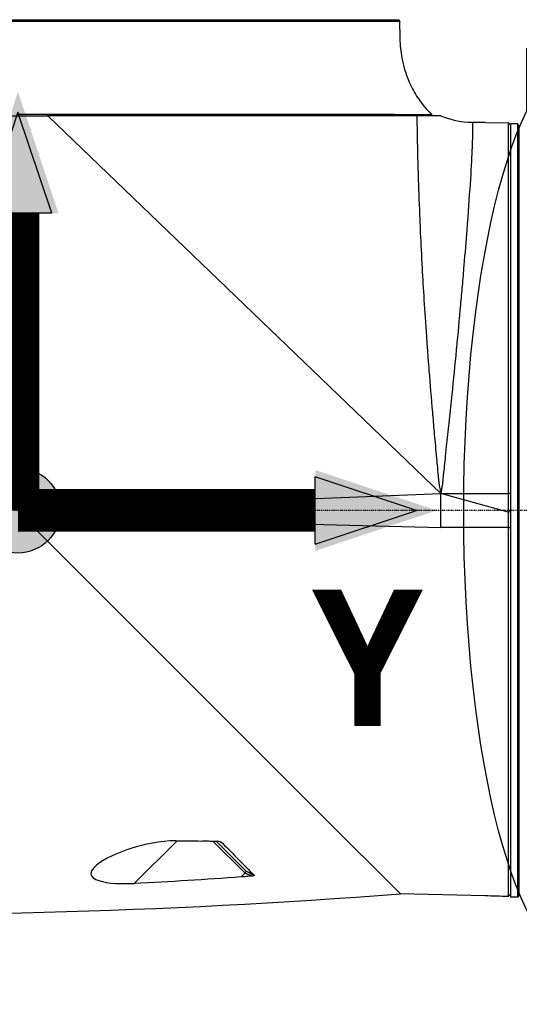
# Model space of a CAD drawing. Header units: millimetres. Extents: x 0 to 3390, y 0 to 1680.
# Tile 83 of 194: x 1015 to 1074, y 503 to 618. Entities that reach past the tile are written whole.
import ezdxf

# ---------------------------------------------------------------- set-up
doc = ezdxf.new("R2010")
doc.units = ezdxf.units.MM
doc.header["$LTSCALE"] = 0.2
doc.linetypes.add('CENTER2', pattern=[1.125, 0.75, -0.125, 0.125, -0.125])
for name, color, linetype in [('02_Center Line', 1, 'CENTER2'), ('07_Special Line2', 76, 'Continuous'), ('12_Before Rev.Num.', 5, 'Continuous'), ('13_After Rev.Num.', 6, 'Continuous')]:
    doc.layers.add(name, color=color, linetype=linetype)
doc.layers.add('14_Mark', color=7, linetype='Continuous', true_color=0xe03c31)
doc.styles.add('Rainbow-4.0 Style', font='malgunsl.ttf')
doc.styles.add('Rainbow-5.0 Style', font='malgunsl.ttf')
doc.dimstyles.new('Rainbow-4.0 Style', dxfattribs={"dimtxt": 3.5, "dimasz": 2.5, "dimexe": 1, "dimexo": 1, "dimgap": 1, "dimtad": 1, "dimdsep": 46, "dimtxsty": 'Rainbow-4.0 Style', "dimcen": 0, "dimclrd": 251, "dimclre": 251, "dimclrt": 7, "dimazin": 3, "dimtp": 0.1, "dimtm": 0.1, "dimtfac": 0.61, "dimtmove": 0, "dimatfit": 3, "dimfxl": 1, "dimlwd": -1, "dimlwe": -1, "dimarcsym": 1})

# ---------------------------------------------------------------- blocks, each defined once
blk = doc.blocks.new('A$Cbf9293de')
for p, q in [((-114.56, 202.75), (-114.56, 202.75)), ((-113.86, 202.75), (-113.86, 202.75)), ((-113.35, 202.75), (-113.35, 202.75)), ((-72.35, 202.95), (-72.35, 202.95)), ((-72.16, 202.75), (-72.35, 202.95)), ((-72.35, 202.95), (-72.16, 202.75)), ((-162.15, 191.65), (-113.51, 191.65)), ((-113.51, 191.65), (-113.51, 191.85)), ((-67.35, 147.3), (-113.51, 191.65)), ((-112.57, 191.85), (-112.57, 191.85)), ((-111.28, 191.85), (-111.28, 191.85)), ((-110.02, 191.85), (-110.02, 191.85)), ((-108.45, 191.85), (-108.45, 191.85)), ((-106.92, 191.85), (-106.92, 191.85)), ((-80.15, 191.84), (-80.15, 191.85)), ((-70.82, 191.83), (-70.92, 191.65)), ((-68.45, 191.65), (-68.4, 191.79)), ((-68.4, 191.79), (-68.4, 191.79)), ((-68.4, 191.79), (-68.4, 191.79)), ((-62.15, 190.88), (-63.63, 190.89)), ((-62.15, 190.88), (-59.45, 190.85)), ((-62.15, 190.88), (-62.15, 190.88)), ((-59.45, 190.85), (-59.45, 145.12)), ((-59.15, 190.55), (-59.45, 190.85)), ((-59.15, 99.9), (-59.15, 190.7)), ((-58.35, 190.7), (-59.15, 190.7)), ((-58.35, 190.7), (-58.35, 99.9)), ((-58.15, 190.5), (-58.35, 190.7)), ((-58.15, 100.1), (-58.15, 190.5)), ((-117.15, 145.3), (-67.35, 147.3)), ((-59.45, 145.12), (-67.35, 147.3)), ((-67.35, 143.3), (-67.35, 147.3)), ((-67.35, 147.3), (-59.45, 147.3)), ((-116.81, 144.96), (-116.41, 144.56)), ((-59.15, 145.13), (-59.45, 145.12)), ((-59.45, 145.12), (-59.45, 143.3)), ((-116.41, 144.56), (-67.35, 143.3)), ((-111.24, 139.39), (-116.41, 144.56)), ((-108.55, 144.35), (-108.55, 144.35)), ((-102.86, 144.21), (-102.86, 144.21)), ((-78.35, 143.58), (-78.35, 143.58)), ((-77.95, 143.57), (-77.95, 143.57)), ((-75.75, 143.51), (-75.75, 143.51)), ((-75.35, 143.5), (-75.35, 143.5)), ((-74.35, 143.48), (-74.35, 143.48)), ((-59.45, 143.3), (-59.15, 143.32)), ((-108.3, 136.45), (-111.24, 139.39)), ((-98.4, 126.55), (-108.3, 136.45)), ((-93.76, 121.91), (-98.4, 126.55)), ((-87.76, 115.91), (-93.76, 121.91)), ((-81.69, 109.84), (-87.76, 115.91)), ((-78.56, 106.71), (-81.69, 109.84)), ((-103.35, 101.49), (-98.31, 106.51)), ((-90.35, 102.69), (-94.12, 106.46)), ((-93.72, 106.46), (-90.21, 102.95)), ((-74.65, 102.8), (-78.56, 106.71)), ((-90.21, 102.95), (-90.21, 102.95)), ((-90.35, 102.69), (-90.8, 102.25)), ((-90.35, 102.69), (-90.35, 102.69)), ((-72.42, 100.57), (-74.65, 102.8)), ((-72.11, 100.26), (-72.42, 100.57)), ((-62.15, 100.02), (-72.12, 100.27)), ((-62.15, 100.03), (-62.15, 100.02)), ((-58.35, 99.9), (-59.15, 99.9)), ((-58.15, 100.1), (-58.35, 99.9))]:
    blk.add_line(p, q)
for centre, major_axis, ratio, start_param, end_param in [((50.12, 352.42), (231.07, -179.82), 0.972137, 4.842256, 4.843446), ((84.73, 436.56), (-378.16, 57.59), 0.983036, 1.244201, 1.246858), ((-144.35, -3.09), (-120.17, 7.88), 0.986461, 4.30209, 4.310658), ((-322.24, 1331.47), (-525.16, 1161.48), 0.791908, 2.780322, 2.86121)]:
    blk.add_ellipse(centre, major_axis=major_axis, ratio=ratio, start_param=start_param, end_param=end_param)
for points, knots in [([(-72.16, 202.75), (-72.19, 202.75), (-72.48, 202.75), (-73, 202.75), (-73.04, 202.75), (-73.09, 202.75), (-73.14, 202.75), (-73.66, 202.75), (-74.39, 202.75), (-75.27, 202.75), (-75.33, 202.75), (-75.4, 202.75), (-75.46, 202.75), (-75.49, 202.75), (-75.52, 202.75), (-75.54, 202.75), (-75.57, 202.75), (-75.59, 202.75), (-75.61, 202.75), (-76.25, 202.75), (-77.22, 202.75), (-78.77, 202.75), (-80.12, 202.75), (-81.92, 202.75), (-84.37, 202.75), (-84.67, 202.75), (-85.01, 202.75), (-85.3, 202.75), (-85.34, 202.75), (-85.39, 202.75), (-85.43, 202.75), (-89.95, 202.75), (-95.02, 202.75), (-99.91, 202.75), (-100.56, 202.75), (-101.21, 202.75), (-101.85, 202.75), (-107.34, 202.75), (-112.53, 202.75), (-117.01, 202.75), (-117.07, 202.75), (-117.11, 202.75), (-117.14, 202.75), (-117.18, 202.75), (-117.21, 202.75), (-117.24, 202.75), (-117.29, 202.75), (-117.35, 202.75), (-117.42, 202.75), (-117.55, 202.75), (-117.72, 202.75), (-117.91, 202.75), (-118.3, 202.75), (-118.81, 202.75), (-119.45, 202.75), (-120.72, 202.75), (-122.48, 202.75), (-124.7, 202.75), (-125.15, 202.75), (-125.63, 202.75), (-126.12, 202.75), (-126.44, 202.75), (-126.81, 202.75), (-127.09, 202.75), (-127.34, 202.75), (-127.48, 202.75), (-127.65, 202.75), (-128.44, 202.75), (-129.22, 202.75), (-129.99, 202.75), (-131.41, 202.75), (-132.79, 202.75), (-134.12, 202.75), (-134.2, 202.75), (-134.28, 202.75), (-134.36, 202.75), (-134.94, 202.75), (-135.52, 202.75), (-136.08, 202.75), (-136.24, 202.75), (-136.4, 202.75), (-136.55, 202.75), (-136.73, 202.75), (-136.78, 202.75), (-136.86, 202.75), (-138.33, 202.75), (-140.72, 202.75), (-143.71, 202.75), (-145.33, 202.75), (-147.12, 202.75), (-148.96, 202.75), (-150, 202.75), (-151.07, 202.75), (-152.12, 202.75), (-152.42, 202.75), (-152.68, 202.75), (-152.93, 202.75), (-153.53, 202.75), (-154.13, 202.75), (-154.67, 202.75), (-154.73, 202.75), (-154.79, 202.75), (-154.85, 202.75), (-156.47, 202.75), (-157.73, 202.75), (-158.71, 202.75), (-158.99, 202.75), (-159.25, 202.75), (-159.48, 202.75), (-161.26, 202.75), (-161.88, 202.75), (-162.07, 202.75), (-162.11, 202.75), (-162.13, 202.75), (-162.13, 202.75)], [0, 0, 0, 0, 0.0576219, 0.0576219, 0.0576219, 0.0625, 0.0625, 0.0625, 0.1171875, 0.1171875, 0.1171875, 0.1210938, 0.1210938, 0.1210938, 0.1230374, 0.1230374, 0.1230374, 0.125, 0.125, 0.125, 0.1875, 0.1875, 0.1875, 0.2421875, 0.2421875, 0.2421875, 0.2489535, 0.2489535, 0.2489535, 0.25, 0.25, 0.25, 0.360406, 0.360406, 0.360406, 0.375, 0.375, 0.375, 0.5, 0.5, 0.5, 0.5016053, 0.5016053, 0.5016053, 0.5039063, 0.5039063, 0.5039063, 0.5078125, 0.5078125, 0.5078125, 0.515625, 0.515625, 0.515625, 0.53125, 0.53125, 0.53125, 0.5625, 0.5625, 0.5625, 0.5688885, 0.5688885, 0.5688885, 0.5730787, 0.5730787, 0.5730787, 0.5767986, 0.5767986, 0.5767986, 0.59375, 0.59375, 0.59375, 0.625, 0.625, 0.625, 0.6268712, 0.6268712, 0.6268712, 0.640625, 0.640625, 0.640625, 0.6444518, 0.6444518, 0.6444518, 0.6488253, 0.6488253, 0.6488253, 0.7241742, 0.7241742, 0.7241742, 0.7648709, 0.7648709, 0.7648709, 0.7880149, 0.7880149, 0.7880149, 0.7946183, 0.7946183, 0.7946183, 0.810695, 0.810695, 0.810695, 0.8125, 0.8125, 0.8125, 0.8611268, 0.8611268, 0.8611268, 0.875, 0.875, 0.875, 0.9793665, 0.9793665, 0.9793665, 1, 1, 1, 1]), ([(-161.95, 202.95), (-161.91, 202.95), (-161.56, 202.95), (-160.29, 202.95), (-159.36, 202.95), (-155.81, 202.95), (-152.47, 202.95), (-144.19, 202.95), (-139.3, 202.95), (-128.64, 202.95), (-122.88, 202.95), (-111.39, 202.95), (-105.64, 202.95), (-94.98, 202.95), (-90.09, 202.95), (-81.82, 202.95), (-78.48, 202.95), (-74.94, 202.95), (-74, 202.95), (-72.72, 202.95), (-72.39, 202.95), (-72.35, 202.95)], [0.000596, 0.000596, 0.000596, 0.000596, 0.905791, 0.905791, 1.809533, 1.809533, 3.525212, 3.525212, 5.230145, 5.230145, 6.937063, 6.937063, 8.646189, 8.646189, 10.352668, 10.352668, 12.068871, 12.068871, 12.970796, 12.970796, 13.879276, 13.879276, 13.879276, 13.879276]), ([(-72.16, 202.48), (-72.16, 202.53), (-72.16, 202.58), (-72.16, 202.66), (-72.16, 202.7), (-72.16, 202.75)], [0.00000001, 0.00000001, 0.00000001, 0.00000001, 0.0139777, 0.0139777, 0.02862244, 0.02862244, 0.02862244, 0.02862244]), ([(-72.18, 201.81), (-72.19, 201.07), (-72.18, 200.39), (-72.05, 199.2), (-72, 198.82), (-71.84, 198), (-71.74, 197.54), (-71.45, 196.56), (-71.26, 196.03), (-70.76, 194.9), (-70.43, 194.31), (-69.58, 193.03), (-69.01, 192.36), (-68.4, 191.79)], [0, 0, 0, 0, 0.288184, 0.288184, 0.40901, 0.40901, 0.546543, 0.546543, 0.715189, 0.715189, 0.928519, 0.928519, 1.218877, 1.218877, 1.218877, 1.218877]), ([(-117.14, 191.85), (-116.44, 191.85), (-115.76, 191.85), (-115.11, 191.85), (-114.55, 191.85), (-114.02, 191.85), (-113.51, 191.85)], [0, 0, 0, 0, 0.5403186, 0.5403186, 0.5403186, 1, 1, 1, 1]), ([(-113.51, 191.85), (-112.78, 191.85), (-111.8, 191.85), (-110.58, 191.85), (-109.87, 191.85), (-109.08, 191.85), (-108.22, 191.85), (-107.57, 191.85), (-106.87, 191.85), (-106.13, 191.85), (-105.53, 191.85), (-104.9, 191.85), (-104.24, 191.85), (-103.51, 191.85), (-102.74, 191.85), (-101.95, 191.85), (-101.55, 191.85), (-101.14, 191.85), (-100.73, 191.85), (-100.52, 191.85), (-100.31, 191.85), (-100.1, 191.85), (-99.89, 191.85), (-99.63, 191.85), (-99.46, 191.85), (-98.81, 191.85), (-98.17, 191.85), (-97.55, 191.85), (-95.6, 191.85), (-93.83, 191.85), (-92.25, 191.85), (-91.2, 191.85), (-90.24, 191.85), (-89.34, 191.85), (-88.89, 191.85), (-88.46, 191.85), (-88.05, 191.85), (-87.85, 191.85), (-87.64, 191.85), (-87.45, 191.85), (-87.35, 191.85), (-87.25, 191.85), (-87.15, 191.85), (-87.1, 191.85), (-87.06, 191.85), (-87.01, 191.85), (-86.99, 191.85), (-86.96, 191.85), (-86.94, 191.85), (-86.91, 191.85), (-86.89, 191.85), (-86.83, 191.85), (-84.98, 191.85), (-83.77, 191.85), (-83.12, 191.85), (-82.94, 191.85), (-82.81, 191.85), (-82.71, 191.85), (-82.62, 191.85), (-82.56, 191.85), (-82.53, 191.85), (-82.51, 191.85), (-82.47, 191.85), (-82.37, 191.85), (-82.27, 191.85), (-82.12, 191.85), (-81.97, 191.85), (-81.67, 191.85), (-81.38, 191.85), (-81.11, 191.85), (-80.02, 191.85), (-79.16, 191.85), (-78.49, 191.85), (-77.82, 191.84), (-77.35, 191.84), (-76.99, 191.84), (-76.98, 191.84), (-76.96, 191.84), (-76.94, 191.84), (-76.76, 191.84), (-76.53, 191.84), (-76.23, 191.84), (-76.07, 191.84), (-75.89, 191.84), (-75.7, 191.84), (-75.6, 191.84), (-75.5, 191.84), (-75.39, 191.84), (-75.29, 191.84), (-75.16, 191.84), (-75.07, 191.84), (-74.71, 191.84), (-74.39, 191.84), (-74.11, 191.84), (-73.98, 191.84), (-73.85, 191.84), (-73.73, 191.84), (-73.67, 191.84), (-73.61, 191.84), (-73.55, 191.84), (-73.53, 191.84), (-73.5, 191.84), (-73.47, 191.84), (-73.44, 191.84), (-73.43, 191.84), (-73.39, 191.84), (-73.1, 191.84), (-72.84, 191.84), (-72.59, 191.83), (-71.81, 191.83), (-71.25, 191.83), (-70.81, 191.83)], [0.0000004, 0.0000004, 0.0000004, 0.0000004, 0.079244, 0.079244, 0.079244, 0.125, 0.125, 0.125, 0.1594223, 0.1594223, 0.1594223, 0.1875, 0.1875, 0.1875, 0.21875, 0.21875, 0.21875, 0.234375, 0.234375, 0.234375, 0.2421875, 0.2421875, 0.2421875, 0.25, 0.25, 0.25, 0.2800775, 0.2800775, 0.2800775, 0.375, 0.375, 0.375, 0.4375, 0.4375, 0.4375, 0.46875, 0.46875, 0.46875, 0.484375, 0.484375, 0.484375, 0.4921875, 0.4921875, 0.4921875, 0.4960937, 0.4960937, 0.4960937, 0.4980469, 0.4980469, 0.4980469, 0.5, 0.5, 0.5, 0.5625, 0.5625, 0.5625, 0.5790767, 0.5790767, 0.5790767, 0.59375, 0.59375, 0.59375, 0.6015625, 0.6015625, 0.6015625, 0.609375, 0.609375, 0.609375, 0.625, 0.625, 0.625, 0.6875, 0.6875, 0.6875, 0.75, 0.75, 0.75, 0.7530666, 0.7530666, 0.7530666, 0.78125, 0.78125, 0.78125, 0.796875, 0.796875, 0.796875, 0.8046875, 0.8046875, 0.8046875, 0.8125, 0.8125, 0.8125, 0.84375, 0.84375, 0.84375, 0.859375, 0.859375, 0.859375, 0.8671875, 0.8671875, 0.8671875, 0.8710937, 0.8710937, 0.8710937, 0.875, 0.875, 0.875, 0.9045786, 0.9045786, 0.9045786, 1, 1, 1, 1]), ([(-70.14, 191.65), (-71.55, 191.65), (-73.68, 191.65), (-79.22, 191.65), (-82.62, 191.65), (-89.65, 191.65), (-93.06, 191.65), (-102.02, 191.65), (-107.74, 191.65), (-113.51, 191.65)], [0.000042, 0.000042, 0.000042, 0.000042, 1.435969, 1.435969, 2.891823, 2.891823, 4.060144, 4.060144, 5.789505, 5.789505, 5.789505, 5.789505]), ([(-70.81, 191.83), (-70.54, 191.83), (-70.25, 191.83), (-69.96, 191.82), (-69.92, 191.82), (-69.84, 191.82), (-69.78, 191.82), (-69.77, 191.82), (-69.75, 191.82), (-69.73, 191.82), (-69.69, 191.82), (-69.66, 191.82), (-69.62, 191.82), (-69.52, 191.82), (-69.44, 191.82), (-69.37, 191.82), (-69.24, 191.81), (-69.18, 191.81), (-69.16, 191.81), (-69.15, 191.81), (-69.06, 191.81), (-69, 191.81), (-68.94, 191.81), (-68.88, 191.8), (-68.83, 191.8), (-68.73, 191.8), (-68.65, 191.8), (-68.59, 191.8), (-68.46, 191.79), (-68.4, 191.79), (-68.4, 191.79)], [0, 0, 0, 0, 0.25, 0.25, 0.25, 0.28125, 0.28125, 0.28125, 0.2899192, 0.2899192, 0.2899192, 0.3125, 0.3125, 0.3125, 0.375, 0.375, 0.375, 0.5, 0.5, 0.5, 0.5625, 0.5625, 0.5625, 0.625, 0.625, 0.625, 0.75, 0.75, 0.75, 1, 1, 1, 1]), ([(-67.36, 191.65), (-67.36, 191.65), (-67.36, 191.65), (-67.36, 191.65), (-67.37, 191.65), (-67.38, 191.65), (-67.39, 191.65), (-67.54, 191.65), (-67.86, 191.65), (-68.82, 191.65), (-69.42, 191.65), (-70.14, 191.65)], [0.000121, 0.000121, 0.000121, 0.000121, 0.023357, 0.023357, 0.050459, 0.050459, 0.128088, 0.128088, 0.611335, 0.611335, 1.120178, 1.120178, 1.120178, 1.120178]), ([(-67.35, 147.3), (-67.36, 147.42), (-67.39, 147.57), (-67.42, 147.74), (-67.45, 147.91), (-67.5, 148.2), (-67.52, 148.32), (-67.53, 148.38), (-67.53, 148.38), (-67.54, 148.44), (-67.55, 148.5), (-67.56, 148.56), (-67.57, 148.63), (-67.59, 148.78), (-67.6, 148.96), (-67.62, 149.11), (-67.63, 149.27), (-67.65, 149.49), (-67.66, 149.55), (-67.68, 149.79), (-67.73, 150.34), (-67.81, 151.2), (-67.83, 151.41), (-67.85, 151.68), (-67.87, 151.84), (-67.95, 152.77), (-68.04, 153.68), (-68.12, 154.57), (-68.18, 155.31), (-68.25, 156.07), (-68.31, 156.83), (-68.46, 158.48), (-68.59, 160.14), (-68.72, 161.69), (-68.76, 162.25), (-68.8, 162.81), (-68.85, 163.36), (-68.89, 163.91), (-68.92, 164.4), (-68.97, 165.08), (-68.99, 165.29), (-69, 165.51), (-69.02, 165.73), (-69.24, 168.79), (-69.4, 171.45), (-69.52, 173.73), (-69.61, 175.28), (-69.67, 176.66), (-69.73, 177.89), (-69.76, 178.69), (-69.79, 179.34), (-69.83, 180.29), (-69.83, 180.39), (-69.84, 180.5), (-69.84, 180.6), (-69.91, 182.36), (-69.96, 183.83), (-70, 185.08), (-70.01, 185.42), (-70.02, 185.78), (-70.03, 186.14), (-70.04, 186.47), (-70.05, 186.8), (-70.05, 187.12), (-70.08, 188.08), (-70.1, 188.92), (-70.11, 189.64), (-70.11, 189.83), (-70.12, 190), (-70.12, 190.17), (-70.12, 190.22), (-70.12, 190.26), (-70.12, 190.31), (-70.13, 190.68), (-70.13, 191.06), (-70.14, 191.41), (-70.14, 191.43), (-70.14, 191.49), (-70.14, 191.53), (-70.14, 191.57), (-70.14, 191.61), (-70.14, 191.65)], [0, 0, 0, 0, 0.0078125, 0.0078125, 0.0078125, 0.015625, 0.015625, 0.015625, 0.0195313, 0.0195313, 0.0195313, 0.0234375, 0.0234375, 0.0234375, 0.03125, 0.03125, 0.03125, 0.0390625, 0.0390625, 0.0390625, 0.0703125, 0.0703125, 0.0703125, 0.078125, 0.078125, 0.078125, 0.125, 0.125, 0.125, 0.164599, 0.164599, 0.164599, 0.25, 0.25, 0.25, 0.28125, 0.28125, 0.28125, 0.3125, 0.3125, 0.3125, 0.3225288, 0.3225288, 0.3225288, 0.4657139, 0.4657139, 0.4657139, 0.5625, 0.5625, 0.5625, 0.625, 0.625, 0.625, 0.6319499, 0.6319499, 0.6319499, 0.75, 0.75, 0.75, 0.7820631, 0.7820631, 0.7820631, 0.8125, 0.8125, 0.8125, 0.90625, 0.90625, 0.90625, 0.9308087, 0.9308087, 0.9308087, 0.9375, 0.9375, 0.9375, 0.9921875, 0.9921875, 0.9921875, 0.9960938, 0.9960938, 0.9960938, 0.9999997, 0.9999997, 0.9999997, 0.9999997]), ([(-67.35, 191.65), (-67.35, 191.65), (-67.35, 191.65), (-67.35, 191.65), (-67.35, 191.65), (-67.35, 191.65)], [0.02511481, 0.02511481, 0.02511481, 0.02511481, 0.02512829, 0.02512829, 0.03959384, 0.03959384, 0.03959384, 0.03959384]), ([(-67.35, 191.65), (-66.36, 191.24), (-65.28, 190.99), (-64.01, 190.9), (-63.82, 190.9), (-63.63, 190.89)], [0, 0, 0, 0, 0.3241159, 0.3241159, 0.3810233, 0.3810233, 0.3810233, 0.3810233]), ([(-63.63, 190.89), (-63.63, 190.89), (-63.63, 190.89), (-63.63, 190.89), (-63.63, 190.89), (-63.63, 190.62), (-63.64, 190.07), (-63.64, 189.93), (-63.64, 189.78), (-63.65, 189.62), (-63.66, 189.1), (-63.67, 188.43), (-63.71, 187.61), (-63.75, 186.53), (-63.83, 185.2), (-63.93, 183.63), (-64.04, 182.05), (-64.17, 180.25), (-64.32, 178.24), (-64.42, 176.94), (-64.53, 175.54), (-64.66, 174.08), (-64.72, 173.3), (-64.79, 172.49), (-64.86, 171.67), (-64.93, 170.94), (-64.99, 170.19), (-65.06, 169.43), (-65.21, 167.79), (-65.36, 166.09), (-65.53, 164.35), (-65.54, 164.28), (-65.55, 164.2), (-65.55, 164.13), (-65.72, 162.43), (-65.89, 160.69), (-66.07, 158.91), (-66.17, 157.92), (-66.27, 156.92), (-66.38, 155.91), (-66.48, 155.01), (-66.58, 154.11), (-66.68, 153.2), (-66.73, 152.68), (-66.79, 152.16), (-66.84, 151.64), (-66.92, 150.92), (-66.99, 150.2), (-67.07, 149.48), (-67.09, 149.29), (-67.11, 149.11), (-67.12, 148.93), (-67.13, 148.93), (-67.13, 148.92), (-67.13, 148.91), (-67.13, 148.87), (-67.13, 148.84), (-67.14, 148.8), (-67.14, 148.78), (-67.14, 148.75), (-67.14, 148.73), (-67.15, 148.71), (-67.15, 148.68), (-67.15, 148.66), (-67.16, 148.57), (-67.17, 148.48), (-67.18, 148.39), (-67.21, 148.21), (-67.24, 148.03), (-67.27, 147.84), (-67.3, 147.66), (-67.33, 147.48), (-67.35, 147.3)], [0.4992502, 0.4992502, 0.4992502, 0.4992502, 0.4992502, 0.4992502, 0.4992502, 0.5616118, 0.5616118, 0.5616118, 0.5767594, 0.5767594, 0.5767594, 0.6240676, 0.6240676, 0.6240676, 0.6864765, 0.6864765, 0.6864765, 0.7490173, 0.7490173, 0.7490173, 0.7897999, 0.7897999, 0.7897999, 0.8116071, 0.8116071, 0.8116071, 0.8309944, 0.8309944, 0.8309944, 0.8726062, 0.8726062, 0.8726062, 0.8742913, 0.8742913, 0.8742913, 0.9146408, 0.9146408, 0.9146408, 0.9371009, 0.9371009, 0.9371009, 0.9571037, 0.9571037, 0.9571037, 0.9685273, 0.9685273, 0.9685273, 0.9842448, 0.9842448, 0.9842448, 0.988175, 0.988175, 0.988175, 0.9883282, 0.9883282, 0.9883282, 0.9891579, 0.9891579, 0.9891579, 0.9896496, 0.9896496, 0.9896496, 0.9901414, 0.9901414, 0.9901414, 0.9921103, 0.9921103, 0.9921103, 0.9960532, 0.9960532, 0.9960532, 1, 1, 1, 1]), ([(-59.45, 143.3), (-59.45, 143.3), (-59.45, 143.3), (-59.45, 143.3), (-59.45, 142.09), (-59.45, 140.88), (-59.45, 138.43), (-59.45, 137.19), (-59.45, 135.55), (-59.45, 135.13), (-59.45, 133.01), (-59.45, 131.33), (-59.45, 129.02), (-59.45, 128.36), (-59.45, 126.28), (-59.45, 124.88), (-59.45, 122.35), (-59.45, 121.22), (-59.45, 119.26), (-59.45, 118.42), (-59.45, 116.74), (-59.45, 115.9), (-59.45, 114.27), (-59.45, 113.48), (-59.45, 112.72), (-59.45, 110.95), (-59.45, 109.33), (-59.45, 106.76), (-59.45, 105.75), (-59.45, 103.75), (-59.45, 102.82), (-59.45, 101.59), (-59.45, 101.18), (-59.45, 100.29), (-59.45, 99.99), (-59.45, 99.96)], [-25.988435, -25.988435, -25.988435, -25.988435, -25.988429, -25.988429, -25.988429, -25.425165, -25.425165, -24.84193, -24.84193, -24.643305, -24.643305, -23.830256, -23.830256, -23.501785, -23.501785, -22.781546, -22.781546, -22.163507, -22.163507, -21.686579, -21.686579, -21.178558, -21.178558, -20.670536, -20.670536, -20.670536, -19.480408, -19.480408, -18.559526, -18.559526, -17.424079, -17.424079, -16.669828, -16.669828, -15.352654, -15.352654, -15.352654, -15.352654]), ([(-98.47, 106.51), (-100.32, 106.47), (-102.14, 106.1), (-105.37, 105.08), (-106.88, 104.41), (-107.83, 103.62)], [0, 0, 0, 0, 0.5, 0.5, 1, 1, 1, 1]), ([(-98.47, 106.51), (-97.83, 106.5), (-97.19, 106.49), (-95.92, 106.48), (-95.28, 106.47), (-94.64, 106.49)], [0.0000122, 0.0000122, 0.0000122, 0.0000122, 0.191887, 0.191887, 0.3837286, 0.3837286, 0.3837286, 0.3837286]), ([(-94.64, 106.49), (-94.44, 106.46), (-94.24, 106.46), (-93.89, 106.46), (-93.74, 106.46), (-93.6, 106.46)], [0.0044979, 0.0044979, 0.0044979, 0.0044979, 0.0651209, 0.0651209, 0.1092321, 0.1092321, 0.1092321, 0.1092321]), ([(-93.05, 106.27), (-93.06, 106.28), (-93.07, 106.29), (-93.09, 106.31), (-93.11, 106.31), (-93.17, 106.35), (-93.22, 106.37), (-93.37, 106.41), (-93.48, 106.44), (-93.6, 106.46)], [-0.06544793, -0.06544793, -0.06544793, -0.06544793, -0.06025655, -0.06025655, -0.05350047, -0.05350047, -0.03535243, -0.03535243, 0, 0, 0, 0]), ([(-92.99, 106.21), (-93, 106.22), (-93.01, 106.23), (-93.03, 106.25), (-93.04, 106.26), (-93.05, 106.27)], [0.00018502, 0.00018502, 0.00018502, 0.00018502, 0.00697889, 0.00697889, 0.01370844, 0.01370844, 0.01370844, 0.01370844]), ([(-92.99, 106.21), (-92.33, 105.54), (-91.71, 104.91), (-90.46, 103.65), (-89.85, 103.04), (-89.31, 102.49)], [0.0001318, 0.0001318, 0.0001318, 0.0001318, 0.422252, 0.422252, 0.8963931, 0.8963931, 0.8963931, 0.8963931]), ([(-107.83, 103.62), (-108.19, 103.3), (-108.45, 102.96), (-108.44, 102.63), (-108.44, 102.61), (-108.44, 102.6), (-108.44, 102.58), (-108.4, 102.27), (-108.05, 102), (-107.52, 101.83), (-106.39, 101.46), (-104.81, 101.43), (-103.35, 101.5)], [0, 0, 0, 0, 0.25, 0.25, 0.25, 0.262334, 0.262334, 0.262334, 0.5, 0.5, 0.5, 1, 1, 1, 1]), ([(-90.2, 102.93), (-90.21, 102.93), (-90.21, 102.93), (-90.2, 102.93), (-90.2, 102.94), (-90.21, 102.94), (-90.21, 102.94), (-90.21, 102.95)], [0.194142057, 0.194142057, 0.194142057, 0.194142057, 0.195085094, 0.195085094, 0.197870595, 0.197870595, 0.200771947, 0.200771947, 0.200771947, 0.200771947]), ([(-90.8, 102.25), (-92.89, 102.1), (-94.98, 101.96), (-99.16, 101.7), (-101.26, 101.57), (-103.35, 101.5)], [0.002226, 0.002226, 0.002226, 0.002226, 0.631724, 0.631724, 1.261233, 1.261233, 1.261233, 1.261233]), ([(-89.57, 102.35), (-89.77, 102.34), (-89.98, 102.32), (-90.39, 102.28), (-90.6, 102.26), (-90.8, 102.25)], [0.0002021, 0.0002021, 0.0002021, 0.0002021, 0.0622294, 0.0622294, 0.1243804, 0.1243804, 0.1243804, 0.1243804]), ([(-89.28, 102.47), (-89.27, 102.47), (-89.27, 102.46), (-89.26, 102.46), (-89.26, 102.45), (-89.26, 102.45), (-89.26, 102.44), (-89.27, 102.43), (-89.27, 102.42), (-89.3, 102.41), (-89.31, 102.4), (-89.36, 102.39), (-89.39, 102.38), (-89.47, 102.36), (-89.52, 102.36), (-89.57, 102.35)], [-0.04697654, -0.04697654, -0.04697654, -0.04697654, -0.04480821, -0.04480821, -0.04212105, -0.04212105, -0.03809468, -0.03809468, -0.03259586, -0.03259586, -0.02579443, -0.02579443, -0.01558145, -0.01558145, -0.00030308, -0.00030308, -0.00030308, -0.00030308]), ([(-89.31, 102.49), (-89.3, 102.49), (-89.3, 102.48), (-89.29, 102.47), (-89.29, 102.47), (-89.28, 102.47)], [-0.007142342, -0.007142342, -0.007142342, -0.007142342, -0.00378537, -0.00378537, -0.000499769, -0.000499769, -0.000499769, -0.000499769]), ([(-59.45, 99.96), (-59.4, 100.01), (-59.35, 100.06), (-59.25, 100.16), (-59.2, 100.21), (-59.15, 100.25)], [0, 0, 0, 0, 0.02095627, 0.02095627, 0.04191256, 0.04191256, 0.04191256, 0.04191256])]:
    blk.add_open_spline(points, degree=3, knots=knots)
for points in [[(-72.18, 201.81), (-72.17, 202.04), (-72.17, 202.27), (-72.16, 202.48)], [(-68.4, 191.79), (-68.4, 191.79), (-68.4, 191.79), (-68.4, 191.79)], [(-59.15, 147.29), (-59.17, 147.29), (-59.35, 147.3), (-59.45, 147.3)], [(-59.45, 143.3), (-62.08, 143.3), (-64.72, 143.3), (-67.35, 143.3)], [(-93.21, 106.36), (-93.16, 106.33), (-93.11, 106.3), (-93.05, 106.27)], [(-90.35, 102.69), (-90.35, 102.71), (-90.34, 102.72), (-90.33, 102.73)], [(-90.01, 102.55), (-90.13, 102.6), (-90.24, 102.64), (-90.35, 102.69)], [(-90.33, 102.73), (-90.26, 102.82), (-90.21, 102.9), (-90.2, 102.93)], [(-89.57, 102.35), (-89.72, 102.42), (-89.86, 102.48), (-90.01, 102.55)], [(-59.45, 99.96), (-60.35, 99.98), (-61.25, 100.01), (-62.15, 100.03)]]:
    blk.add_open_spline(points, degree=3)
at = {"layer": '02_Center Line'}
blk.add_line((53.27, 145.3), (-182.64, 145.3), dxfattribs=at)
blk = doc.blocks.new('*D152')
at = {"color": 251, "linetype": 'ByBlock', "transparency": 16777216}
for p, q in [((945.36, 560.64), (863.13, 560.64)), ((867.13, 425.34), (867.13, 550.64)), ((1064.5, 415.34), (863.13, 415.34))]:
    blk.add_line(p, q, dxfattribs=at)
at = {"color": 251, "transparency": 16777216}
for points in [[(865.46, 550.64), (868.79, 550.64), (867.13, 560.64)], [(865.46, 425.34), (868.79, 425.34), (867.13, 415.34)]]:
    blk.add_solid(points, dxfattribs=at)
at = {"layer": 'Defpoints', "color": 0, "transparency": 16777216}
for p in [(867.13, 560.64), (949.36, 560.64), (1068.5, 415.34)]:
    blk.add_point(p, dxfattribs=at)
at = {"color": 7, "transparency": 16777216, "insert": (855.85, 487.99), "char_height": 14, "attachment_point": 5, "rotation": 90, "style": 'Rainbow-4.0 Style'}
blk.add_mtext('145.3', dxfattribs=at)
blk = doc.blocks.new('*D156')
at = {"color": 251, "linetype": 'ByBlock', "transparency": 16777216}
for p, q in [((1091.05, 1290.64), (863.13, 1290.64)), ((867.13, 1280.64), (867.13, 570.64)), ((945.36, 560.64), (863.13, 560.64))]:
    blk.add_line(p, q, dxfattribs=at)
at = {"color": 251, "transparency": 16777216}
for points in [[(865.46, 1280.64), (868.79, 1280.64), (867.13, 1290.64)], [(865.46, 570.64), (868.79, 570.64), (867.13, 560.64)]]:
    blk.add_solid(points, dxfattribs=at)
at = {"layer": 'Defpoints', "color": 0, "transparency": 16777216}
for p in [(1095.05, 1290.64), (867.13, 560.64), (949.36, 560.64)]:
    blk.add_point(p, dxfattribs=at)
at = {"color": 7, "transparency": 16777216, "insert": (855.88, 925.64), "char_height": 14, "attachment_point": 5, "rotation": 90, "style": 'Rainbow-4.0 Style'}
blk.add_mtext('730', dxfattribs=at)
blk = doc.blocks.new('A$C19ebd0c3_1234')
for q in [(46.93, -0.78), (54.3, 6.59)]:
    blk.add_line((46.93, 6.59), q)
blk.add_ellipse((0, 0), major_axis=(53.19, 0), ratio=0.263273)
blk = doc.blocks.new('A$Cf3c49088')
at = {"layer": '07_Special Line2'}
blk.add_hatch(color=256, dxfattribs=at).paths.add_polyline_path([(49.16, 0), (34.9, 4.75), (34.9, -4.75)])
at = {"layer": '12_Before Rev.Num.'}
blk.add_hatch(color=256, dxfattribs=at).paths.add_polyline_path([(0, 49.16), (-4.75, 34.9), (4.75, 34.9)])
at = {"layer": '14_Mark'}
h = blk.add_hatch(color=256, dxfattribs=at)
h.dxf.hatch_style = 1
h.paths.add_polyline_path([(5, 0, 1), (-5, 0, 1)])
at = {"layer": '07_Special Line2'}
for p, q in [((34.9, -3.96), (34.9, 3.96)), ((46.78, 0), (34.9, 3.96)), ((34.9, -3.96), (46.78, 0))]:
    blk.add_line(p, q, dxfattribs=at)
at = {"layer": '07_Special Line2', "const_width": 5}
blk.add_lwpolyline([(34.9, 0), (0, 0)], dxfattribs=at)
at = {"layer": '12_Before Rev.Num.'}
for p, q in [((0, 46.78), (-3.96, 34.9)), ((3.96, 34.9), (0, 46.78)), ((3.96, 34.9), (-3.96, 34.9))]:
    blk.add_line(p, q, dxfattribs=at)
at = {"layer": '12_Before Rev.Num.', "const_width": 5}
blk.add_lwpolyline([(0, 34.9), (0, 0)], dxfattribs=at)
at = {"layer": '14_Mark'}
blk.add_circle((0, 0), 5, dxfattribs=at)
at = {"layer": '07_Special Line2', "insert": (34.53, -17.31), "char_height": 16, "attachment_point": 4, "style": 'Rainbow-5.0 Style'}
blk.add_mtext('{\\fMalgun Gothic Semilight|b1|i0|c129|p50;Y}', dxfattribs=at)
at = {"layer": '12_Before Rev.Num.', "insert": (-20.59, 35.73), "char_height": 16, "attachment_point": 4, "style": 'Rainbow-5.0 Style'}
blk.add_mtext('{\\fMalgun Gothic Semilight|b1|i0|c129|p50;Z}', dxfattribs=at)
at = {"layer": '14_Mark', "insert": (-17.84, -15.46), "char_height": 16, "attachment_point": 4, "style": 'Rainbow-5.0 Style'}
blk.add_mtext('{\\fMalgun Gothic Semilight|b1|i0|c129|p50;1}', dxfattribs=at)

msp = doc.modelspace()

# ---------------------------------------------------------------- block references
for name, p in [('A$Cbf9293de', (1131.996, 415.338)), ('A$Cf3c49088', (1014.99, 560.644))]:
    msp.add_blockref(name, p)
at = {"layer": '13_After Rev.Num.', "rotation": 90.00000000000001}
msp.add_blockref('A$C19ebd0c3_1234', (1081.319, 560.638), dxfattribs=at)

# ---------------------------------------------------------------- dimensions: what is measured, and where the dimension line sits
for p1, override, picture, middle in [((1095.046, 1290.638), {"dimscale": 4, "dimtol": 0, "dimlim": 0, "dimtp": 0.1, "dimtm": 0.1, "dimtfac": 0.61, "dimtdec": 2, "dimtolj": 0, "dimtzin": 8}, '*D156', (855.885, 925.638)), ((1068.496, 415.338), {"dimscale": 4}, '*D152', (855.847, 487.988))]:
    dim = msp.add_linear_dim(base=(867.127, 560.638), p1=p1, p2=(949.359, 560.638), angle=90, dimstyle='Rainbow-4.0 Style', override=override)
    dim.commit()
    dim.dimension.update_dxf_attribs({"geometry": picture, "text_midpoint": middle})

doc.saveas('drawing.dxf')
